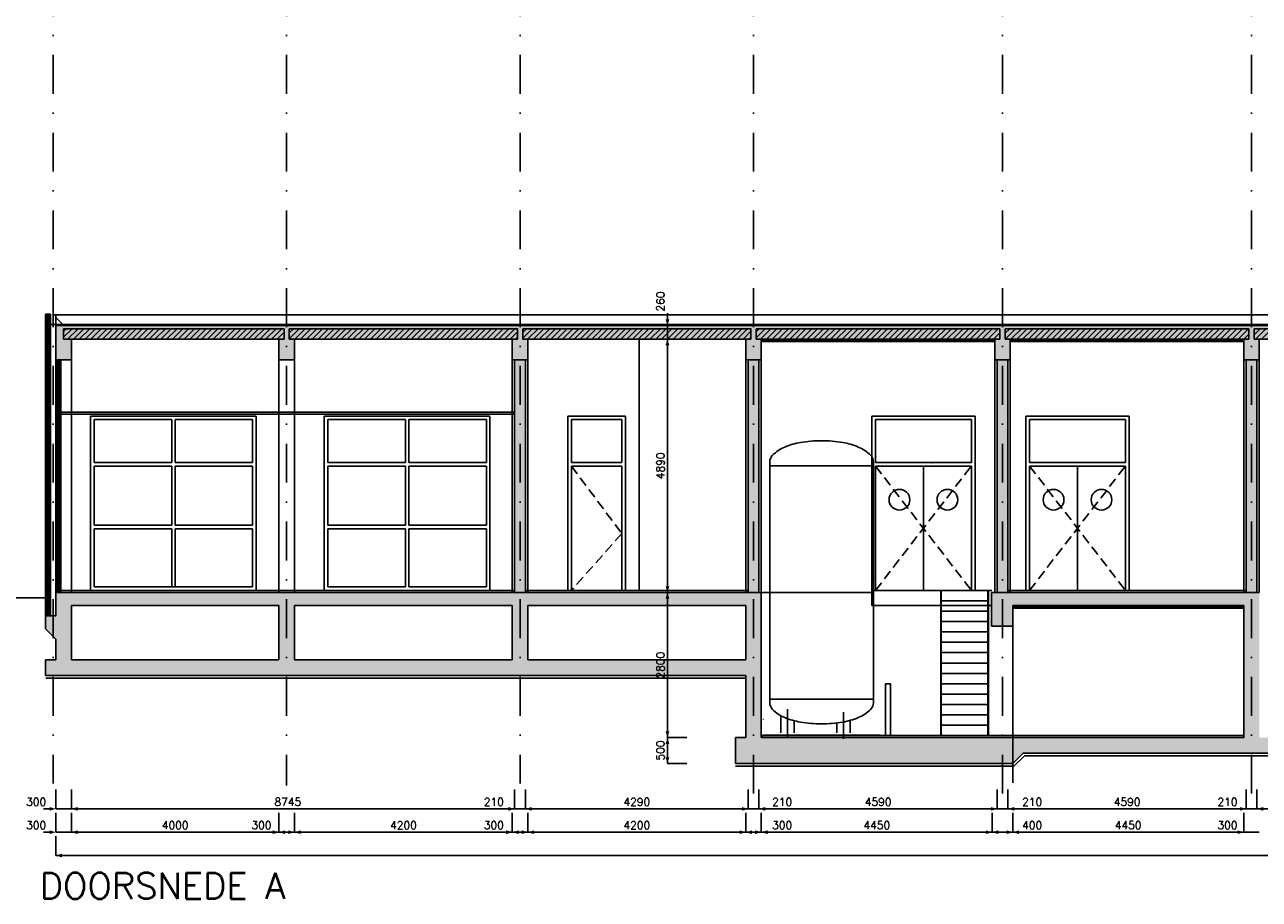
# Model space of a CAD drawing. Extents: x 0 to 118900, y 0 to 84100.
# Tile 8 of 20: x 26322 to 50122, y 46201 to 63075. Entities that reach past the tile are written whole.
import ezdxf
from ezdxf.enums import TextEntityAlignment as Align

# ---------------------------------------------------------------- set-up
doc = ezdxf.new("R2010")
doc.units = 0
doc.header["$LTSCALE"] = 60
doc.header["$MEASUREMENT"] = 0
doc.linetypes.add('DASHDOT', pattern=[25, 12.5, -6.25, 0, -6.25])
doc.linetypes.add('HIDDEN2', pattern=[4.6875, 3.125, -1.5625])
doc.layers.get('0').update_dxf_attribs({"linetype": 'CONTINUOUS'})
for name, color, linetype in [('ARCEERKADER', 8, 'CONTINUOUS'), ('BETON', 8, 'CONTINUOUS'), ('CONSTR50', 1, 'CONTINUOUS'), ('LAAG18', 3, 'CONTINUOUS'), ('LAAG25', 4, 'CONTINUOUS'), ('LAAG35', 7, 'CONTINUOUS'), ('LAAG50', 1, 'CONTINUOUS'), ('MAAT15', 3, 'CONTINUOUS'), ('MAAT20', 4, 'CONTINUOUS'), ('ME-PE', 8, 'CONTINUOUS'), ('STRAMIEN', 3, 'DASHDOT')]:
    doc.layers.add(name, color=color, linetype=linetype)
doc.styles.add('ROMANS', font='romans')

# ---------------------------------------------------------------- blocks, each defined once
blk = doc.blocks.new('ZUDIMEND')
blk.add_line((-800, 0), (-1600, 0))
at = {"color": 3}
blk.add_solid([(0, 0), (-800, -240), (-800, 240)], dxfattribs=at)
blk = doc.blocks.new('ZUDIMTUS')
at = {"color": 3}
blk.add_solid([(0, 0), (-800, -240), (-800, 240)], dxfattribs=at)
blk = doc.blocks.new('*X16')
at = {"color": 0}
for p, q in [((27072, 57044), (27238, 57210)), ((27072, 57156), (27126, 57210)), ((27150, 57010), (27350, 57210)), ((27263, 57010), (27463, 57210)), ((27375, 57010), (27575, 57210)), ((27487, 57010), (27687, 57210)), ((27599, 57010), (27799, 57210)), ((27712, 57010), (27912, 57210)), ((27824, 57010), (28024, 57210)), ((27936, 57010), (28136, 57210)), ((28048, 57010), (28248, 57210)), ((28161, 57010), (28361, 57210)), ((28273, 57010), (28473, 57210)), ((28385, 57010), (28585, 57210)), ((28497, 57010), (28697, 57210)), ((28610, 57010), (28810, 57210)), ((28722, 57010), (28922, 57210)), ((28834, 57010), (29034, 57210)), ((28946, 57010), (29146, 57210)), ((29059, 57010), (29259, 57210)), ((29171, 57010), (29371, 57210)), ((29283, 57010), (29483, 57210)), ((29395, 57010), (29595, 57210)), ((29508, 57010), (29708, 57210)), ((29620, 57010), (29820, 57210)), ((29732, 57010), (29932, 57210)), ((29844, 57010), (30044, 57210)), ((29957, 57010), (30157, 57210)), ((30069, 57010), (30269, 57210)), ((30181, 57010), (30381, 57210)), ((30293, 57010), (30493, 57210)), ((30406, 57010), (30606, 57210)), ((30518, 57010), (30718, 57210)), ((30630, 57010), (30830, 57210)), ((30742, 57010), (30942, 57210)), ((30855, 57010), (31055, 57210)), ((30967, 57010), (31167, 57210)), ((31079, 57010), (31279, 57210)), ((31191, 57010), (31322, 57140)), ((31304, 57010), (31322, 57028))]:
    blk.add_line(p, q, dxfattribs=at)
blk = doc.blocks.new('*X17')
at = {"color": 0}
for p, q in [((31422, 57016), (31616, 57210)), ((31422, 57128), (31504, 57210)), ((31528, 57010), (31728, 57210)), ((31640, 57010), (31840, 57210)), ((31753, 57010), (31953, 57210)), ((31865, 57010), (32065, 57210)), ((31977, 57010), (32177, 57210)), ((32089, 57010), (32289, 57210)), ((32202, 57010), (32402, 57210)), ((32314, 57010), (32514, 57210)), ((32426, 57010), (32626, 57210)), ((32539, 57010), (32739, 57210)), ((32651, 57010), (32851, 57210)), ((32763, 57010), (32963, 57210)), ((32875, 57010), (33075, 57210)), ((32988, 57010), (33188, 57210)), ((33100, 57010), (33300, 57210)), ((33212, 57010), (33412, 57210)), ((33324, 57010), (33524, 57210)), ((33437, 57010), (33637, 57210)), ((33549, 57010), (33749, 57210)), ((33661, 57010), (33861, 57210)), ((33773, 57010), (33973, 57210)), ((33886, 57010), (34086, 57210)), ((33998, 57010), (34198, 57210)), ((34110, 57010), (34310, 57210)), ((34222, 57010), (34422, 57210)), ((34335, 57010), (34535, 57210)), ((34447, 57010), (34647, 57210)), ((34559, 57010), (34759, 57210)), ((34671, 57010), (34871, 57210)), ((34784, 57010), (34984, 57210)), ((34896, 57010), (35096, 57210)), ((35008, 57010), (35208, 57210)), ((35120, 57010), (35320, 57210)), ((35233, 57010), (35433, 57210)), ((35345, 57010), (35545, 57210)), ((35457, 57010), (35657, 57210)), ((35569, 57010), (35769, 57210)), ((35682, 57010), (35822, 57150)), ((35922, 57026), (36106, 57210)), ((35922, 57138), (35994, 57210)), ((36018, 57010), (36218, 57210)), ((36131, 57010), (36331, 57210)), ((36243, 57010), (36443, 57210)), ((36355, 57010), (36555, 57210)), ((36467, 57010), (36667, 57210)), ((36580, 57010), (36780, 57210)), ((36692, 57010), (36892, 57210)), ((36804, 57010), (37004, 57210)), ((36916, 57010), (37116, 57210)), ((37029, 57010), (37229, 57210)), ((37141, 57010), (37341, 57210)), ((37253, 57010), (37453, 57210)), ((37365, 57010), (37565, 57210)), ((37478, 57010), (37678, 57210)), ((37590, 57010), (37790, 57210)), ((37702, 57010), (37902, 57210)), ((37814, 57010), (38014, 57210)), ((37927, 57010), (38127, 57210)), ((38039, 57010), (38239, 57210)), ((38151, 57010), (38351, 57210)), ((38263, 57010), (38463, 57210)), ((38376, 57010), (38576, 57210)), ((38488, 57010), (38688, 57210)), ((38600, 57010), (38800, 57210)), ((38712, 57010), (38912, 57210)), ((38825, 57010), (39025, 57210)), ((38937, 57010), (39137, 57210)), ((39049, 57010), (39249, 57210)), ((39161, 57010), (39361, 57210)), ((39274, 57010), (39474, 57210)), ((39386, 57010), (39586, 57210)), ((39498, 57010), (39698, 57210)), ((39610, 57010), (39810, 57210)), ((39723, 57010), (39923, 57210)), ((39835, 57010), (40035, 57210)), ((39947, 57010), (40147, 57210)), ((40059, 57010), (40259, 57210)), ((40172, 57010), (40322, 57160)), ((40422, 57036), (40596, 57210)), ((40422, 57148), (40484, 57210)), ((40508, 57010), (40708, 57210)), ((40621, 57010), (40821, 57210)), ((40733, 57010), (40933, 57210)), ((40845, 57010), (41045, 57210)), ((40957, 57010), (41157, 57210)), ((41070, 57010), (41270, 57210)), ((41182, 57010), (41382, 57210)), ((41294, 57010), (41494, 57210)), ((41407, 57010), (41607, 57210)), ((41519, 57010), (41719, 57210)), ((41631, 57010), (41831, 57210)), ((41743, 57010), (41943, 57210)), ((41856, 57010), (42056, 57210)), ((41968, 57010), (42168, 57210)), ((42080, 57010), (42280, 57210)), ((42192, 57010), (42392, 57210)), ((42305, 57010), (42505, 57210)), ((42417, 57010), (42617, 57210)), ((42529, 57010), (42729, 57210)), ((42641, 57010), (42841, 57210)), ((42754, 57010), (42954, 57210)), ((42866, 57010), (43066, 57210)), ((42978, 57010), (43178, 57210)), ((43090, 57010), (43290, 57210)), ((43203, 57010), (43403, 57210)), ((43315, 57010), (43515, 57210)), ((43427, 57010), (43627, 57210)), ((43539, 57010), (43739, 57210)), ((43652, 57010), (43852, 57210)), ((43764, 57010), (43964, 57210)), ((43876, 57010), (44076, 57210)), ((43988, 57010), (44188, 57210)), ((44101, 57010), (44301, 57210)), ((44213, 57010), (44413, 57210)), ((44325, 57010), (44525, 57210)), ((44437, 57010), (44637, 57210)), ((44550, 57010), (44750, 57210)), ((44662, 57010), (44862, 57210)), ((44774, 57010), (44974, 57210)), ((44886, 57010), (45086, 57210)), ((44999, 57010), (45122, 57133)), ((45222, 57121), (45311, 57210)), ((45223, 57010), (45423, 57210)), ((45335, 57010), (45535, 57210)), ((45448, 57010), (45648, 57210)), ((45560, 57010), (45760, 57210)), ((45672, 57010), (45872, 57210)), ((45784, 57010), (45984, 57210)), ((45897, 57010), (46097, 57210)), ((46009, 57010), (46209, 57210)), ((46121, 57010), (46321, 57210)), ((46233, 57010), (46433, 57210)), ((46346, 57010), (46546, 57210)), ((46458, 57010), (46658, 57210)), ((46570, 57010), (46770, 57210)), ((46682, 57010), (46882, 57210)), ((46795, 57010), (46995, 57210)), ((46907, 57010), (47107, 57210)), ((47019, 57010), (47219, 57210)), ((47131, 57010), (47331, 57210)), ((47244, 57010), (47444, 57210)), ((47356, 57010), (47556, 57210)), ((47468, 57010), (47668, 57210)), ((47580, 57010), (47780, 57210)), ((47693, 57010), (47893, 57210)), ((47805, 57010), (48005, 57210)), ((47917, 57010), (48117, 57210)), ((48029, 57010), (48229, 57210)), ((48142, 57010), (48342, 57210)), ((48254, 57010), (48454, 57210)), ((48366, 57010), (48566, 57210)), ((48478, 57010), (48678, 57210)), ((48591, 57010), (48791, 57210)), ((48703, 57010), (48903, 57210)), ((48815, 57010), (49015, 57210)), ((48927, 57010), (49127, 57210)), ((49040, 57010), (49240, 57210)), ((49152, 57010), (49352, 57210)), ((49264, 57010), (49464, 57210)), ((49376, 57010), (49576, 57210)), ((49489, 57010), (49689, 57210)), ((49601, 57010), (49801, 57210)), ((49713, 57010), (49913, 57210)), ((50022, 57206), (50025, 57210)), ((50022, 57094), (50138, 57210)), ((50050, 57010), (50250, 57210)), ((50162, 57010), (50362, 57210)), ((50275, 57010), (50475, 57210)), ((50387, 57010), (50587, 57210)), ((50499, 57010), (50699, 57210)), ((50611, 57010), (50811, 57210)), ((50724, 57010), (50924, 57210)), ((50836, 57010), (51036, 57210)), ((50948, 57010), (51148, 57210)), ((51060, 57010), (51260, 57210)), ((51173, 57010), (51373, 57210)), ((51285, 57010), (51485, 57210)), ((51397, 57010), (51597, 57210)), ((51509, 57010), (51709, 57210)), ((51622, 57010), (51822, 57210)), ((51734, 57010), (51934, 57210)), ((51846, 57010), (52046, 57210)), ((51958, 57010), (52158, 57210)), ((52071, 57010), (52271, 57210)), ((52183, 57010), (52383, 57210)), ((52295, 57010), (52495, 57210)), ((52407, 57010), (52607, 57210)), ((52520, 57010), (52720, 57210)), ((52632, 57010), (52832, 57210)), ((52744, 57010), (52922, 57188)), ((35794, 57010), (35822, 57038)), ((40284, 57010), (40322, 57048)), ((49825, 57010), (49922, 57106)), ((52856, 57010), (52922, 57075))]:
    blk.add_line(p, q, dxfattribs=at)

msp = doc.modelspace()

# ---------------------------------------------------------------- linework, layer by layer
at = {"layer": 'ARCEERKADER'}
for points in [[(31422, 57210), (31422, 57010), (35822, 57010), (35822, 57210), (31422, 57210)], [(35922, 57210), (35922, 57010), (40322, 57010), (40322, 57210), (35922, 57210)]]:
    msp.add_lwpolyline(points, dxfattribs=at)
at = {"layer": 'BETON', "color": 4}
for points, const_width in [([(26772, 57490), (26772, 51670)], 100), ([(26972, 52120), (26972, 56610)], 100), ([(35872, 52120), (35872, 56610)], 210), ([(40372, 56610), (40372, 52120)], 210), ([(45172, 56610), (45172, 52120)], 210)]:
    msp.add_lwpolyline(points, dxfattribs=dict(at, const_width=const_width))
at = {"layer": 'BETON'}
for points, const_width in [([(27072, 56610), (27072, 57270)], 300), ([(31372, 57010), (31372, 56610)], 300), ([(35872, 57010), (35872, 56610)], 300), ([(40372, 57010), (40372, 56610)], 300), ([(45172, 57010), (45172, 56610)], 300), ([(49972, 57010), (49972, 56610)], 300), ([(40372, 52120), (40372, 49320)], 300), ([(45167, 52120), (45167, 51470)], 410), ([(26922, 51995), (40522, 51995)], 250), ([(27072, 50820), (27072, 51870)], 300), ([(49822, 51995), (45372, 51995)], 250), ([(40222, 50670), (26722, 50670)], 300), ([(45372, 49070), (40022, 49070)], 500), ([(56222, 49170), (45572, 49170)], 300)]:
    msp.add_lwpolyline(points, dxfattribs=dict(at, const_width=const_width))
at = {"layer": 'BETON', "color": 4, "linetype": 'Continuous', "const_width": 210}
msp.add_lwpolyline([(49972, 56610), (49972, 52120)], dxfattribs=at)
at = {"layer": 'BETON', "linetype": 'Continuous', "const_width": 300}
for points in [[(49972, 52120), (49972, 49320)], [(31372, 51870), (31372, 50820)], [(35872, 51870), (35872, 50820)]]:
    msp.add_lwpolyline(points, dxfattribs=at)
at = {"layer": 'BETON'}
for points in [[(26922, 57270), (27222, 57010), (52822, 57270), (52822, 57010)], [(26922, 51670), (26722, 51670), (26922, 51220), (26722, 51420)], [(45372, 48820), (45572, 49020), (45372, 49320), (45573, 49315)]]:
    msp.add_solid(points, dxfattribs=at)
at = {"layer": 'CONSTR50'}
for p, q in [((26922, 56610), (26922, 57270)), ((52822, 57270), (26922, 57270)), ((27072, 57010), (27072, 57210)), ((27072, 57210), (31322, 57210)), ((31322, 57210), (31322, 57010)), ((31422, 57210), (31422, 57010)), ((31422, 57210), (35822, 57210)), ((35822, 57210), (35822, 57010)), ((35922, 57210), (35922, 57010)), ((35922, 57210), (40322, 57210)), ((40322, 57210), (40322, 57010)), ((40422, 57210), (45122, 57210)), ((40422, 57210), (40422, 57010)), ((45122, 57210), (45122, 57010)), ((45222, 57210), (49922, 57210)), ((45222, 57210), (45222, 57010)), ((49922, 57210), (49922, 57010)), ((50022, 57210), (50022, 57010)), ((50022, 57210), (52922, 57210)), ((31322, 57010), (27072, 57010)), ((27222, 56610), (27222, 57010)), ((31222, 57010), (31222, 56610)), ((35822, 57010), (31422, 57010)), ((31522, 57010), (31522, 56610)), ((35722, 57010), (35722, 56610)), ((40322, 57010), (35922, 57010)), ((36022, 57010), (36022, 56610)), ((40222, 57010), (40222, 56610)), ((45122, 57010), (40422, 57010)), ((40522, 57010), (40522, 56610)), ((45022, 57010), (45022, 56610)), ((49922, 57010), (45222, 57010)), ((45322, 57010), (45322, 56610)), ((49822, 57010), (49822, 56610)), ((52922, 57010), (50022, 57010)), ((50122, 57010), (50122, 56610)), ((27222, 56610), (26922, 56610)), ((31522, 56610), (31222, 56610)), ((36022, 56610), (35722, 56610)), ((40522, 56610), (40222, 56610)), ((45322, 56610), (45022, 56610)), ((50122, 56610), (49822, 56610)), ((26922, 52120), (40522, 52120)), ((26922, 51670), (26922, 52120)), ((40522, 52120), (40522, 49320)), ((49822, 52120), (44962, 52120)), ((44962, 52120), (44962, 51470)), ((44968, 52120), (44968, 52120)), ((50122, 52120), (49822, 52120)), ((26722, 51420), (26722, 51670)), ((26922, 51670), (26722, 51670)), ((27222, 51870), (31222, 51870)), ((27222, 50820), (27222, 51870)), ((31522, 51870), (35722, 51870)), ((36022, 51870), (40222, 51870)), ((40222, 51870), (40222, 50820)), ((49822, 51870), (45372, 51870)), ((45372, 51870), (45372, 51470)), ((26722, 51420), (26922, 51220)), ((45372, 51470), (44962, 51470)), ((26922, 50820), (26922, 51220)), ((26922, 50820), (26722, 50820)), ((26722, 50820), (26722, 50520)), ((31222, 50820), (27222, 50820)), ((35722, 50820), (31522, 50820)), ((40222, 50820), (36022, 50820)), ((40222, 50520), (26722, 50520)), ((40222, 50520), (40222, 49320)), ((40022, 49320), (40022, 48820)), ((40222, 49320), (40022, 49320)), ((49822, 49320), (40522, 49320)), ((45372, 48820), (40022, 48820)), ((45372, 48820), (45572, 49020)), ((56222, 49020), (45572, 49020))]:
    msp.add_line(p, q, dxfattribs=at)
at = {"layer": 'CONSTR50', "linetype": 'Continuous'}
for p, q in [((31222, 51870), (31222, 50820)), ((31522, 51870), (31522, 50820)), ((35722, 51870), (35722, 50820)), ((36022, 51870), (36022, 50820)), ((49822, 51870), (49822, 49320))]:
    msp.add_line(p, q, dxfattribs=at)
at = {"layer": 'LAAG18'}
for p, q in [((45022, 56985), (40522, 56985)), ((45022, 56960), (40522, 56960)), ((49822, 56985), (45322, 56985)), ((49822, 56960), (45322, 56960)), ((27222, 52120), (27222, 56610)), ((31222, 56610), (31222, 52120)), ((31522, 56610), (31522, 52120)), ((35722, 56610), (35722, 52120)), ((36022, 56610), (36022, 52120)), ((40222, 56610), (40222, 52120)), ((40522, 56610), (40522, 52120)), ((45022, 56610), (45022, 52120)), ((45322, 56610), (45322, 52120)), ((49822, 56610), (49822, 52120)), ((50122, 56610), (50122, 52120)), ((27022, 55600), (35767, 55600)), ((27022, 55560), (35767, 55560)), ((27022, 52160), (35767, 52160)), ((35977, 52160), (40267, 52160)), ((49867, 52160), (45277, 52160)), ((49822, 51845), (45372, 51845)), ((49822, 51820), (45372, 51820)), ((45372, 51470), (45372, 48449)), ((40222, 50470), (26733, 50470)), ((42915, 49360), (42915, 50360)), ((42915, 50360), (43015, 50360)), ((43015, 49360), (43015, 50360)), ((49822, 49360), (40522, 49360)), ((45393, 48770), (45593, 48970)), ((56201, 48970), (45593, 48970)), ((45393, 48770), (40022, 48770))]:
    msp.add_line(p, q, dxfattribs=at)
at = {"layer": 'LAAG18', "linetype": 'HIDDEN2'}
for p, q in [((36862, 54560), (37832, 53257)), ((42722, 54560), (44572, 52160)), ((42722, 52160), (44572, 54560)), ((45692, 52160), (47542, 54560)), ((45692, 54560), (47542, 52160)), ((37832, 53257), (36862, 52160))]:
    msp.add_line(p, q, dxfattribs=at)
at = {"layer": 'LAAG25'}
for p, q in [((52822, 57480), (26862, 57480)), ((26922, 57423), (27055, 57290)), ((26822, 57290), (52822, 57290)), ((38167, 57010), (38167, 52160)), ((30787, 55525), (27592, 55525)), ((27592, 55525), (27592, 52160)), ((29157, 55455), (27662, 55455)), ((27662, 55455), (27662, 54630)), ((29157, 55455), (29157, 54630)), ((29222, 55455), (29222, 54630)), ((30717, 55455), (29222, 55455)), ((30717, 55455), (30717, 54630)), ((30787, 55525), (30787, 52160)), ((35292, 55525), (32097, 55525)), ((32097, 55525), (32097, 52160)), ((33662, 55455), (32167, 55455)), ((32167, 55455), (32167, 54630)), ((33662, 55455), (33662, 54630)), ((33727, 55455), (33727, 54630)), ((35222, 55455), (33727, 55455)), ((35222, 55455), (35222, 54630)), ((35292, 55525), (35292, 52160)), ((37902, 55525), (36792, 55525)), ((36792, 55525), (36792, 52160)), ((37832, 55455), (36862, 55455)), ((36862, 55455), (36862, 54630)), ((37832, 55455), (37832, 54630)), ((37902, 55525), (37902, 52160)), ((42652, 55525), (42652, 52160)), ((44642, 55525), (42652, 55525)), ((42722, 55455), (42722, 54630)), ((44572, 55455), (42722, 55455)), ((44572, 55455), (44572, 54630)), ((44642, 55525), (44642, 52160)), ((47612, 55525), (45622, 55525)), ((45622, 55525), (45622, 52160)), ((47542, 55455), (45692, 55455)), ((45692, 55455), (45692, 54630)), ((47542, 55455), (47542, 54630)), ((47612, 55525), (47612, 52160)), ((29157, 54630), (27662, 54630)), ((29157, 54560), (27662, 54560)), ((27662, 54560), (27662, 53420)), ((29157, 54560), (29157, 53420)), ((30717, 54630), (29222, 54630)), ((29222, 54560), (29222, 53420)), ((30717, 54560), (29222, 54560)), ((30717, 54560), (30717, 53420)), ((33662, 54630), (32167, 54630)), ((33662, 54560), (32167, 54560)), ((32167, 54560), (32167, 53420)), ((33662, 54560), (33662, 53420)), ((35222, 54630), (33727, 54630)), ((33727, 54560), (33727, 53420)), ((35222, 54560), (33727, 54560)), ((35222, 54560), (35222, 53420)), ((37832, 54630), (36862, 54630)), ((36862, 54560), (36862, 52160)), ((37832, 54560), (36862, 54560)), ((37832, 54560), (37832, 52160)), ((44572, 54630), (42722, 54630)), ((42722, 54560), (42722, 52160)), ((44572, 54560), (42722, 54560)), ((43647, 54560), (43647, 52160)), ((44572, 54560), (44572, 52160)), ((47542, 54630), (45692, 54630)), ((47542, 54560), (45692, 54560)), ((45692, 54560), (45692, 52160)), ((46617, 54560), (46617, 52160)), ((47542, 54560), (47542, 52160)), ((29157, 53420), (27662, 53420)), ((27662, 53350), (27662, 52230)), ((29157, 53350), (27662, 53350)), ((29157, 53350), (29157, 52230)), ((30717, 53420), (29222, 53420)), ((29222, 53350), (29222, 52230)), ((30717, 53350), (29222, 53350)), ((30717, 53350), (30717, 52230)), ((33662, 53420), (32167, 53420)), ((33662, 53350), (32167, 53350)), ((32167, 53350), (32167, 52230)), ((33662, 53350), (33662, 52230)), ((35222, 53420), (33727, 53420)), ((33727, 53350), (33727, 52230)), ((35222, 53350), (33727, 53350)), ((35222, 53350), (35222, 52230)), ((27662, 52230), (30717, 52230)), ((32167, 52230), (33662, 52230)), ((33727, 52230), (35222, 52230)), ((42652, 52160), (42652, 51870)), ((42652, 52160), (44968, 52160)), ((43982, 52160), (43982, 49360)), ((43992, 52160), (43992, 49360)), ((44892, 52160), (44892, 49360)), ((44902, 52160), (44902, 49360)), ((23989, 52020), (26722, 52020)), ((40522, 52120), (42652, 52120)), ((43992, 51960), (44892, 51960)), ((42652, 51870), (44962, 51870)), ((43992, 51760), (44892, 51760)), ((43992, 51560), (44892, 51560)), ((43992, 51360), (44892, 51360)), ((43992, 51160), (44892, 51160)), ((43992, 50960), (44892, 50960)), ((43992, 50760), (44892, 50760)), ((43992, 50560), (44892, 50560)), ((43992, 50360), (44892, 50360)), ((43992, 50160), (44892, 50160)), ((43992, 49960), (44892, 49960)), ((43992, 49760), (44892, 49760)), ((43992, 49560), (44892, 49560))]:
    msp.add_line(p, q, dxfattribs=at)
for centre in [(43185, 53910), (44110, 53910), (46155, 53910), (47080, 53910)]:
    msp.add_circle(centre, 200, dxfattribs=at)
at = {"layer": 'LAAG35'}
for p, q in [((26722, 57490), (26722, 51670)), ((26822, 57490), (26722, 57490)), ((26822, 57490), (26822, 51670)), ((26922, 52120), (26922, 56610)), ((27022, 52120), (27022, 56610)), ((35767, 56610), (35767, 52120)), ((35977, 52120), (35977, 56610)), ((40267, 56610), (40267, 52120)), ((40477, 56610), (40477, 52120)), ((45067, 56610), (45067, 52120)), ((45277, 56610), (45277, 52120))]:
    msp.add_line(p, q, dxfattribs=at)
at = {"layer": 'LAAG35', "linetype": 'Continuous'}
for p, q in [((49867, 56610), (49867, 52120)), ((50077, 56610), (50077, 52120))]:
    msp.add_line(p, q, dxfattribs=at)
at = {"layer": 'MAAT15'}
for p, q in [((38713, 57010), (38713, 57270)), ((38713, 57270), (39088, 57270)), ((38713, 52120), (38713, 57010)), ((38713, 57010), (39088, 57010)), ((38713, 49320), (38713, 52120)), ((38713, 52120), (39088, 52120)), ((38713, 48820), (38713, 49320)), ((38713, 49320), (39088, 49320)), ((38713, 48820), (39088, 48820)), ((26922, 47946), (26922, 48321)), ((27222, 47946), (27222, 48321)), ((35767, 47946), (35767, 48321)), ((35977, 47946), (35977, 48321)), ((40267, 47946), (40267, 48321)), ((40477, 47946), (40477, 48321)), ((45067, 47946), (45067, 48321)), ((45277, 47946), (45277, 48321)), ((49867, 47946), (49867, 48321)), ((50077, 47946), (50077, 48321)), ((26922, 47946), (27222, 47946)), ((26922, 47496), (26922, 47871)), ((27222, 47946), (35767, 47946)), ((27222, 47496), (27222, 47871)), ((31222, 47496), (31222, 47871)), ((31522, 47496), (31522, 47871)), ((35722, 47496), (35722, 47871)), ((35767, 47946), (35977, 47946)), ((35977, 47946), (40267, 47946)), ((36022, 47496), (36022, 47871)), ((40222, 47496), (40222, 47871)), ((40267, 47946), (40477, 47946)), ((40477, 47946), (45067, 47946)), ((40522, 47496), (40522, 47871)), ((44972, 47496), (44972, 47871)), ((45067, 47946), (45277, 47946)), ((45277, 47946), (49867, 47946)), ((45372, 47496), (45372, 47871)), ((49822, 47496), (49822, 47871)), ((49867, 47946), (50077, 47946)), ((50077, 47946), (52867, 47946)), ((26922, 47496), (27222, 47496)), ((26922, 47046), (26922, 47421)), ((27222, 47496), (31222, 47496)), ((31222, 47496), (31522, 47496)), ((31522, 47496), (35722, 47496)), ((35722, 47496), (36022, 47496)), ((36022, 47496), (40222, 47496)), ((40222, 47496), (40522, 47496)), ((40522, 47496), (44972, 47496)), ((44972, 47496), (45372, 47496)), ((45372, 47496), (49822, 47496)), ((49822, 47496), (50122, 47496)), ((26922, 47046), (75122, 47046))]:
    msp.add_line(p, q, dxfattribs=at)
at = {"layer": 'MAAT20'}
msp.add_line((26922, 57270), (26922, 57480), dxfattribs=at)
at = {"layer": 'ME-PE'}
for p, q in [((40684, 54636), (40684, 49998)), ((42684, 54561), (40684, 54561)), ((42684, 54636), (42684, 49998)), ((42684, 50061), (40684, 50061)), ((41027, 49870), (41027, 49310)), ((42107, 49810), (42107, 49300)), ((40897, 49734), (40897, 49411)), ((41157, 49636), (41157, 49411)), ((41977, 49594), (41977, 49411)), ((42237, 49643), (42237, 49411)), ((40564, 49371), (42814, 49371))]:
    msp.add_line(p, q, dxfattribs=at)
at = {"layer": 'ME-PE', "color": 8}
msp.add_line((40564, 49371), (40513, 49320), dxfattribs=at)
at = {"layer": 'ME-PE'}
for points in [[(40684, 54636, -0.199451), (40739, 54770, -0.098338), (40977, 54927, -0.055559), (41276, 55014, -0.042332), (41684, 55048, -0.042332), (42091, 55014, -0.055559), (42391, 54927, -0.098338), (42628, 54770, -0.199451), (42684, 54636, -0.199451)], [(40684, 49998, 0.199451), (40739, 49865, 0.098338), (40977, 49707, 0.055559), (41276, 49620, 0.042332), (41684, 49586, 0.042332), (42091, 49620, 0.055559), (42391, 49707, 0.098338), (42628, 49865, 0.199451), (42684, 49998, 0.199451)]]:
    msp.add_lwpolyline(points, format="xyb", dxfattribs=at)
for centre, radius in [((43825, 54621), 1.04), ((40564, 49671), 0.417)]:
    msp.add_circle(centre, radius, dxfattribs=at)
at = {"layer": 'STRAMIEN'}
for p, q in [((26872, 72992), (26872, 48433)), ((31372, 72992), (31372, 48399)), ((35872, 72992), (35872, 48433)), ((40372, 72992), (40372, 48233)), ((45172, 72992), (45172, 48142)), ((49972, 72992), (49972, 48233))]:
    msp.add_line(p, q, dxfattribs=at)

# ---------------------------------------------------------------- block references
at = {"layer": 'LAAG18'}
for name in ['*X16', '*X17']:
    msp.add_blockref(name, (0, 0), dxfattribs=at)
at = {"layer": 'MAAT15', "xscale": 0.15, "yscale": 0.15, "zscale": 0.15}
for name, p, rotation in [('ZUDIMEND', (38713, 57270), 270), ('ZUDIMTUS', (38713, 57010), 90), ('ZUDIMTUS', (38713, 52120), 270), ('ZUDIMTUS', (38713, 52120), 90), ('ZUDIMTUS', (38713, 49320), 270), ('ZUDIMTUS', (38713, 49320), 90), ('ZUDIMTUS', (38713, 48820), 270), ('ZUDIMTUS', (27222, 47946), 180), ('ZUDIMTUS', (35977, 47946), 180), ('ZUDIMTUS', (40477, 47946), 180), ('ZUDIMTUS', (45277, 47946), 180), ('ZUDIMTUS', (50077, 47946), 180), ('ZUDIMTUS', (27222, 47496), 180), ('ZUDIMTUS', (31222, 47496), 180), ('ZUDIMTUS', (31522, 47496), 180), ('ZUDIMTUS', (35722, 47496), 180), ('ZUDIMTUS', (36022, 47496), 180), ('ZUDIMTUS', (40222, 47496), 180), ('ZUDIMTUS', (40522, 47496), 180), ('ZUDIMTUS', (44972, 47496), 180), ('ZUDIMTUS', (45372, 47496), 180), ('ZUDIMTUS', (26922, 47046), 180)]:
    msp.add_blockref(name, p, dxfattribs=dict(at, rotation=rotation))
for name, p in [('ZUDIMEND', (26922, 47946)), ('ZUDIMTUS', (35767, 47946)), ('ZUDIMTUS', (40267, 47946)), ('ZUDIMTUS', (45067, 47946)), ('ZUDIMTUS', (49867, 47946)), ('ZUDIMEND', (26922, 47496)), ('ZUDIMTUS', (31222, 47496)), ('ZUDIMTUS', (31522, 47496)), ('ZUDIMTUS', (35722, 47496)), ('ZUDIMTUS', (36022, 47496)), ('ZUDIMTUS', (40222, 47496)), ('ZUDIMTUS', (40522, 47496)), ('ZUDIMTUS', (44972, 47496)), ('ZUDIMTUS', (45372, 47496)), ('ZUDIMTUS', (49822, 47496))]:
    msp.add_blockref(name, p, dxfattribs=at)

# ---------------------------------------------------------------- texts
at = {"layer": 'LAAG50', "style": 'ROMANS'}
msp.add_text('DOORSNEDE A', height=500, dxfattribs=at).set_placement((26609, 46210))
at = {"layer": 'MAAT15', "style": 'ROMANS'}
for s, p in [('260', (38653, 57737)), ('4890', (38653, 54565)), ('2800', (38653, 50720)), ('500', (38653, 49070))]:
    msp.add_text(s, height=150, rotation=90, dxfattribs=at).set_placement(p, align=Align.CENTER)
for s, p in [('300', (26544, 48006)), ('8745', (31395, 48006)), ('210', (35367, 48006)), ('4290', (38122, 48006)), ('210', (40923, 48006)), ('4590', (42772, 48006)), ('210', (45746, 48006)), ('4590', (47572, 48006)), ('210', (49512, 48006)), ('300', (26544, 47556)), ('4000', (29222, 47556)), ('300', (30890, 47556)), ('4200', (33622, 47556)), ('300', (35367, 47556)), ('4200', (38122, 47556)), ('300', (40923, 47556)), ('4450', (42747, 47556)), ('400', (45746, 47556)), ('4450', (47597, 47556)), ('300', (49512, 47556))]:
    msp.add_text(s, height=150, dxfattribs=at).set_placement(p, align=Align.CENTER)

doc.saveas('drawing.dxf')
